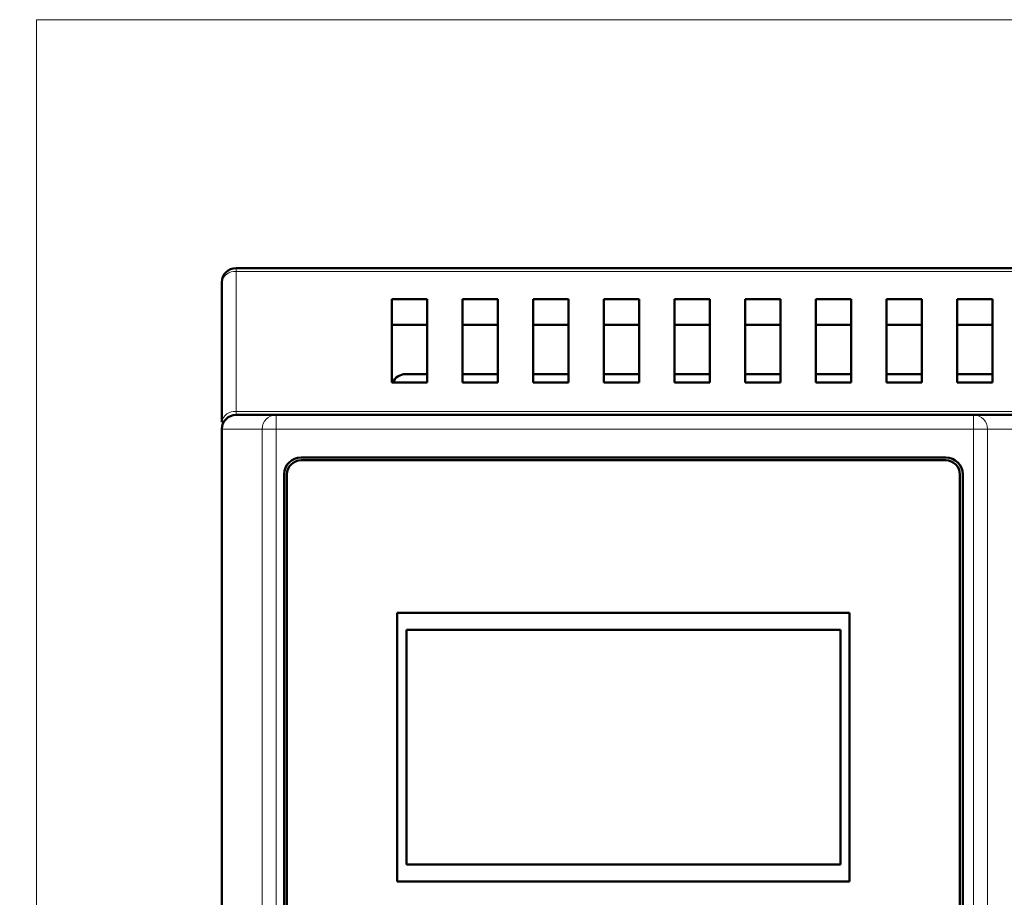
# Model space of a CAD drawing. Header units: millimetres. Extents: x 0 to 420, y 0 to 297.
# Tile 8 of 11: x 60 to 95, y 187 to 218. Entities that reach past the tile are written whole.
import ezdxf

# ---------------------------------------------------------------- set-up
doc = ezdxf.new("R2010")
doc.units = ezdxf.units.MM
doc.styles.add('SLDTEXTSTYLE0', font='TXT', dxfattribs={"width": 0.7, "bigfont": 'bigfont'})
doc.styles.add('SLDTEXTSTYLE1', font='TXT', dxfattribs={"width": 0.7})
doc.dimstyles.new('SLDDIMSTYLE0', dxfattribs={"dimtxt": 5, "dimasz": 5, "dimexe": 0, "dimexo": 0.0625, "dimgap": 1.25, "dimtad": 2, "dimdec": 1, "dimlfac": 2, "dimrnd": 1e-09, "dimzin": 12, "dimdsep": 46, "dimtxsty": 'SLDTEXTSTYLE1', "dimsah": 1, "dimcen": 0.09, "dimadec": 0, "dimazin": 3, "dimtfac": 1, "dimtdec": 3, "dimtofl": 0, "dimtmove": 0, "dimatfit": 3, "dimfxl": 1, "dimfrac": 2, "dimtolj": 1, "dimtzin": 12, "dimarcsym": 0})

# ---------------------------------------------------------------- blocks, each defined once
blk = doc.blocks.new('_D')
at = {"color": 7, "linetype": 'Continuous', "lineweight": 0}
for p, q in [((70.898, 234.301), (40.16, 234.301)), ((41.16, 234.301), (41.16, 78.942)), ((70.898, 78.942), (40.16, 78.942))]:
    blk.add_line(p, q, dxfattribs=at)
at = {"color": 7, "linetype": 'Continuous', "lineweight": 18}
for points in [[(41.16, 234.301), (40.391, 229.301), (41.929, 229.301)], [(41.16, 78.942), (41.929, 83.942), (40.391, 83.942)]]:
    blk.add_solid(points, dxfattribs=at)
at = {"color": 7, "linetype": 'Continuous', "lineweight": 18, "insert": (34.715, 155.02), "char_height": 5, "attachment_point": 1, "rotation": 90, "style": 'SLDTEXTSTYLE0'}
blk.add_mtext('В', dxfattribs=at)

msp = doc.modelspace()

# ---------------------------------------------------------------- linework, layer by layer
at = {"color": 9, "linetype": 'Continuous', "lineweight": 18}
for p, q in [((60.36, 218.278), (60.36, 94.978)), ((125.96, 218.278), (60.36, 218.278)), ((67.41, 209.368), (67.41, 209.49)), ((67.41, 204.417), (67.41, 209.368)), ((67.41, 209.368), (97.83, 209.368)), ((67.41, 204.295), (67.41, 204.417)), ((97.33, 204.417), (67.41, 204.417)), ((66.91, 203.795), (66.919, 203.795)), ((66.919, 203.795), (68.334, 203.795)), ((66.919, 114.685), (66.919, 203.795)), ((68.334, 203.795), (68.825, 203.795)), ((68.334, 203.795), (68.334, 165.847)), ((68.825, 203.795), (68.826, 165.79)), ((68.825, 203.795), (93.495, 203.795)), ((93.494, 165.79), (93.495, 203.795)), ((93.495, 203.795), (93.987, 203.795)), ((93.987, 165.847), (93.987, 203.795)), ((93.987, 203.795), (95.41, 203.795))]:
    msp.add_line(p, q, dxfattribs=at)
at = {"color": 7, "linetype": 'Continuous', "lineweight": 50}
for p, q in [((97.83, 209.49), (67.41, 209.49)), ((66.91, 208.99), (66.91, 204.039)), ((72.917, 208.386), (72.917, 205.44)), ((74.167, 208.386), (72.917, 208.386)), ((74.167, 205.44), (74.167, 208.386)), ((75.417, 208.386), (75.417, 205.44)), ((76.667, 208.386), (75.417, 208.386)), ((76.667, 205.44), (76.667, 208.386)), ((77.917, 208.386), (77.917, 205.44)), ((79.167, 208.386), (77.917, 208.386)), ((79.167, 205.44), (79.167, 208.386)), ((80.417, 208.386), (80.417, 205.44)), ((81.667, 208.386), (80.417, 208.386)), ((81.667, 205.44), (81.667, 208.386)), ((82.917, 208.386), (82.917, 205.44)), ((84.167, 208.386), (82.917, 208.386)), ((84.167, 205.44), (84.167, 208.386)), ((85.417, 208.386), (85.417, 205.44)), ((86.667, 208.386), (85.417, 208.386)), ((86.667, 205.44), (86.667, 208.386)), ((87.917, 208.386), (87.917, 205.44)), ((89.167, 208.386), (87.917, 208.386)), ((89.167, 205.44), (89.167, 208.386)), ((90.417, 208.386), (90.417, 205.44)), ((91.667, 208.386), (90.417, 208.386)), ((91.667, 205.44), (91.667, 208.386)), ((92.917, 208.386), (92.917, 205.44)), ((94.167, 208.386), (92.917, 208.386)), ((94.167, 205.44), (94.167, 208.386)), ((74.167, 207.478), (72.917, 207.478)), ((76.667, 207.478), (75.417, 207.478)), ((79.167, 207.478), (77.917, 207.478)), ((81.667, 207.478), (80.417, 207.478)), ((84.167, 207.478), (82.917, 207.478)), ((86.667, 207.478), (85.417, 207.478)), ((89.167, 207.478), (87.917, 207.478)), ((91.667, 207.478), (90.417, 207.478)), ((94.167, 207.478), (92.917, 207.478)), ((73.41, 205.74), (74.167, 205.74)), ((75.417, 205.74), (76.667, 205.74)), ((77.917, 205.74), (79.167, 205.74)), ((80.417, 205.74), (81.667, 205.74)), ((82.917, 205.74), (84.167, 205.74)), ((85.417, 205.74), (86.667, 205.74)), ((87.917, 205.74), (89.167, 205.74)), ((90.417, 205.74), (91.667, 205.74)), ((92.917, 205.74), (94.167, 205.74)), ((72.917, 205.44), (74.167, 205.44)), ((75.417, 205.44), (76.667, 205.44)), ((77.917, 205.44), (79.167, 205.44)), ((80.417, 205.44), (81.667, 205.44)), ((82.917, 205.44), (84.167, 205.44)), ((85.417, 205.44), (86.667, 205.44)), ((87.917, 205.44), (89.167, 205.44)), ((90.417, 205.44), (91.667, 205.44)), ((92.917, 205.44), (94.167, 205.44)), ((68.825, 204.295), (67.41, 204.295)), ((93.495, 204.295), (68.825, 204.295)), ((94.995, 204.295), (93.495, 204.295)), ((66.91, 203.795), (66.91, 114.685)), ((69.71, 202.79), (92.51, 202.79)), ((92.51, 202.69), (69.71, 202.69)), ((69.11, 173.94), (69.11, 202.19)), ((69.21, 202.19), (69.21, 173.94)), ((93.01, 173.94), (93.01, 202.19)), ((93.11, 202.19), (93.11, 173.94)), ((73.11, 187.79), (73.11, 197.29)), ((73.11, 197.29), (89.11, 197.29)), ((89.11, 197.29), (89.11, 187.79)), ((73.435, 196.695), (88.785, 196.695)), ((73.435, 188.385), (73.435, 196.695)), ((88.785, 196.695), (88.785, 188.385)), ((88.785, 188.385), (73.435, 188.385)), ((89.11, 187.79), (73.11, 187.79))]:
    msp.add_line(p, q, dxfattribs=at)
for centre, radius, start, end in [((67.41, 208.99), 0.5, 90, 180), ((73.41, 205.24), 0.5, 90, 156.3595), ((67.41, 203.795), 0.5, 90, 180), ((69.71, 202.19), 0.6, 90, 180), ((69.71, 202.19), 0.5, 90, 180), ((92.51, 202.19), 0.6, 0, 90), ((92.51, 202.19), 0.5, 0, 90)]:
    msp.add_arc(centre, radius, start, end, dxfattribs=at)
at = {"color": 9, "linetype": 'Continuous', "lineweight": 18}
for centre, radius, start, end in [((67.357, 208.919), 0.452, 83.1954, 170.9832), ((67.357, 203.968), 0.452, 83.1954, 170.9832), ((67.415, 203.799), 0.496, 90.4992, 180.4906), ((68.83, 203.799), 0.496, 90.4992, 180.4906), ((93.491, 203.799), 0.496, 359.5094, 89.5008)]:
    msp.add_arc(centre, radius, start, end, dxfattribs=at)
for points in [[(68.825, 204.295), (68.825, 204.287), (68.825, 204.272), (68.825, 204.156), (68.825, 203.991), (68.825, 203.86), (68.825, 203.795)], [(93.495, 203.795), (93.495, 203.86), (93.495, 203.991), (93.495, 204.156), (93.495, 204.272), (93.495, 204.287), (93.495, 204.295)]]:
    msp.add_open_spline(points, degree=3, dxfattribs=at)

# ---------------------------------------------------------------- dimensions: what is measured, and where the dimension line sits
at = {"color": 7, "linetype": 'Continuous', "lineweight": 18}
dim = msp.add_linear_dim(base=(41.16, 78.942), p1=(70.908, 234.301), p2=(70.908, 78.942), angle=90, text='В', dimstyle='SLDDIMSTYLE0', dxfattribs=at)
dim.commit()
dim.dimension.update_dxf_attribs({"geometry": '_D', "text_midpoint": (41.16, 156.621), "dimtype": 160})

doc.saveas('drawing.dxf')
